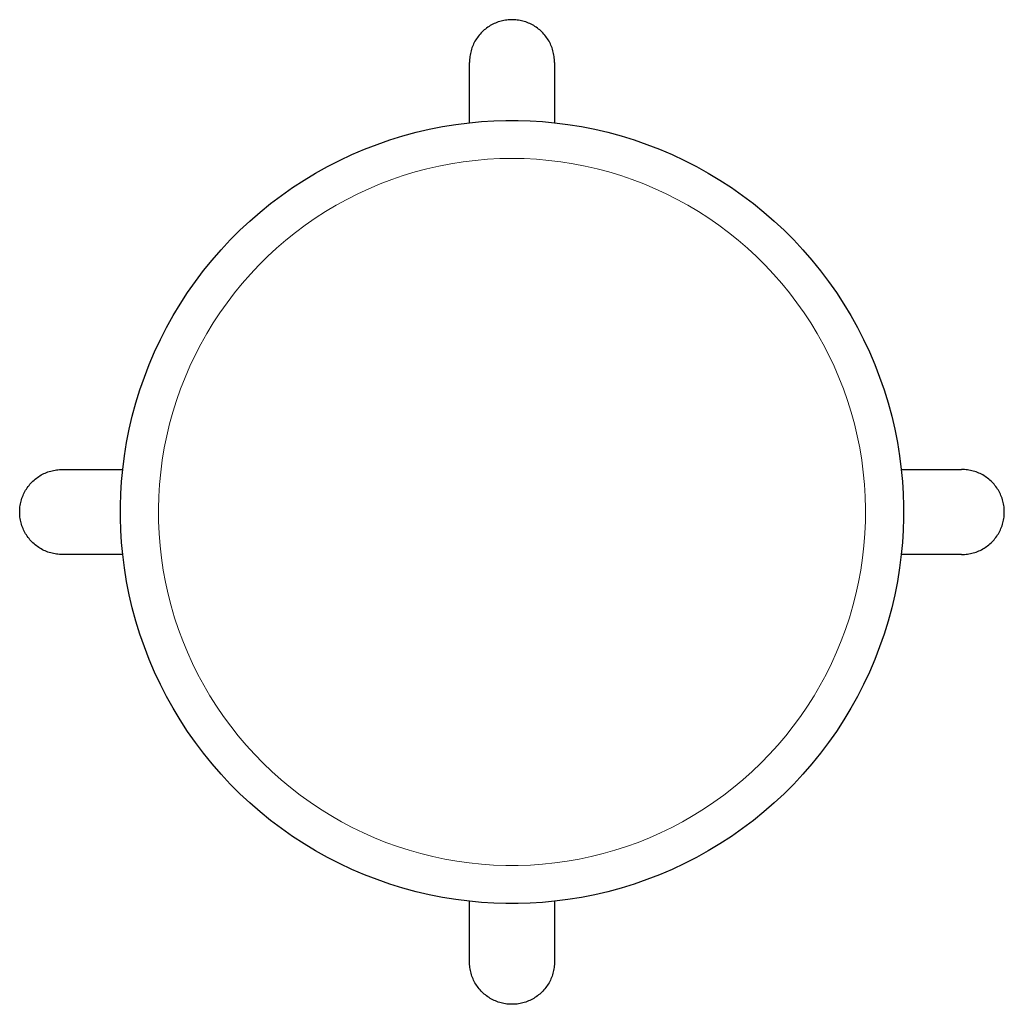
# Model space of a CAD drawing. Extents: x 27661 to 28209, y 9970 to 11440.
# Tile 2 of 2: x 27769 to 28209, y 11000 to 11440. Entities that reach past the tile are written whole.
import ezdxf

# ---------------------------------------------------------------- set-up
doc = ezdxf.new("R2010")
doc.units = 0
doc.header["$LTSCALE"] = 0.5
doc.layers.add('2D$Visibile$Curve', color=7, linetype='CONTINUOUS', lineweight=25, true_color=0x000000)
doc.layers.add('2D$Visibile$Tangenti', color=252, linetype='CONTINUOUS', lineweight=20, true_color=0x696969)

msp = doc.modelspace()

# ---------------------------------------------------------------- linework, layer by layer
at = {"layer": '2D$Visibile$Curve', "color": 0}
for p, q in [((27987.25, 11439.91), (27986.6, 11439.84)), ((27987.91, 11439.96), (27987.25, 11439.91)), ((27988.57, 11439.98), (27987.91, 11439.96)), ((27989.22, 11439.98), (27988.57, 11439.98)), ((27989.88, 11439.96), (27989.22, 11439.98)), ((27990.54, 11439.91), (27989.88, 11439.96)), ((27991.19, 11439.84), (27990.54, 11439.91)), ((27977.03, 11435.82), (27976.52, 11435.4)), ((27977.55, 11436.22), (27977.03, 11435.82)), ((27978.08, 11436.61), (27977.55, 11436.22)), ((27978.63, 11436.97), (27978.08, 11436.61)), ((27979.19, 11437.32), (27978.63, 11436.97)), ((27979.76, 11437.64), (27979.19, 11437.32)), ((27980.34, 11437.95), (27979.76, 11437.64)), ((27980.93, 11438.23), (27980.34, 11437.95)), ((27981.53, 11438.5), (27980.93, 11438.23)), ((27982.14, 11438.74), (27981.53, 11438.5)), ((27982.76, 11438.97), (27982.14, 11438.74)), ((27983.39, 11439.17), (27982.76, 11438.97)), ((27984.02, 11439.35), (27983.39, 11439.17)), ((27984.66, 11439.51), (27984.02, 11439.35)), ((27985.3, 11439.64), (27984.66, 11439.51)), ((27985.95, 11439.75), (27985.3, 11439.64)), ((27986.6, 11439.84), (27985.95, 11439.75)), ((27991.84, 11439.75), (27991.19, 11439.84)), ((27992.49, 11439.64), (27991.84, 11439.75)), ((27993.13, 11439.51), (27992.49, 11439.64)), ((27993.77, 11439.35), (27993.13, 11439.51)), ((27994.4, 11439.17), (27993.77, 11439.35)), ((27995.03, 11438.97), (27994.4, 11439.17)), ((27995.65, 11438.74), (27995.03, 11438.97)), ((27996.26, 11438.5), (27995.65, 11438.74)), ((27996.86, 11438.23), (27996.26, 11438.5)), ((27997.45, 11437.95), (27996.86, 11438.23)), ((27998.03, 11437.64), (27997.45, 11437.95)), ((27998.6, 11437.32), (27998.03, 11437.64)), ((27999.16, 11436.97), (27998.6, 11437.32)), ((27999.71, 11436.61), (27999.16, 11436.97)), ((28000.24, 11436.22), (27999.71, 11436.61)), ((28000.77, 11435.82), (28000.24, 11436.22)), ((28001.27, 11435.4), (28000.77, 11435.82)), ((27973.05, 11431.47), (27972.7, 11430.91)), ((27973.42, 11432.01), (27973.05, 11431.47)), ((27973.81, 11432.54), (27973.42, 11432.01)), ((27974.22, 11433.05), (27973.81, 11432.54)), ((27974.65, 11433.56), (27974.22, 11433.05)), ((27975.09, 11434.04), (27974.65, 11433.56)), ((27975.55, 11434.51), (27975.09, 11434.04)), ((27976.03, 11434.96), (27975.55, 11434.51)), ((27976.52, 11435.4), (27976.03, 11434.96)), ((28001.76, 11434.96), (28001.27, 11435.4)), ((28002.24, 11434.51), (28001.76, 11434.96)), ((28002.7, 11434.04), (28002.24, 11434.51)), ((28003.14, 11433.56), (28002.7, 11434.04)), ((28003.57, 11433.05), (28003.14, 11433.56)), ((28003.98, 11432.54), (28003.57, 11433.05)), ((28004.37, 11432.01), (28003.98, 11432.54)), ((28004.74, 11431.47), (28004.37, 11432.01)), ((28005.09, 11430.91), (28004.74, 11431.47)), ((27970.79, 11426.74), (27970.6, 11426.11)), ((27971, 11427.36), (27970.79, 11426.74)), ((27971.23, 11427.98), (27971, 11427.36)), ((27971.48, 11428.58), (27971.23, 11427.98)), ((27971.76, 11429.18), (27971.48, 11428.58)), ((27972.05, 11429.77), (27971.76, 11429.18)), ((27972.36, 11430.35), (27972.05, 11429.77)), ((27972.7, 11430.91), (27972.36, 11430.35)), ((28005.43, 11430.35), (28005.09, 11430.91)), ((28005.74, 11429.77), (28005.43, 11430.35)), ((28006.04, 11429.18), (28005.74, 11429.77)), ((28006.31, 11428.58), (28006.04, 11429.18)), ((28006.56, 11427.98), (28006.31, 11428.58)), ((28006.79, 11427.36), (28006.56, 11427.98)), ((28007, 11426.74), (28006.79, 11427.36)), ((28007.19, 11426.11), (28007, 11426.74)), ((27969.99, 11422.88), (27969.94, 11422.23)), ((27970.07, 11423.54), (27969.99, 11422.88)), ((27970.17, 11424.19), (27970.07, 11423.54)), ((27970.29, 11424.83), (27970.17, 11424.19)), ((27970.43, 11425.47), (27970.29, 11424.83)), ((27970.6, 11426.11), (27970.43, 11425.47)), ((28007.36, 11425.47), (28007.19, 11426.11)), ((28007.5, 11424.83), (28007.36, 11425.47)), ((28007.62, 11424.19), (28007.5, 11424.83)), ((28007.72, 11423.54), (28007.62, 11424.19)), ((28007.8, 11422.88), (28007.72, 11423.54)), ((28007.85, 11422.23), (28007.8, 11422.88)), ((27969.94, 11422.23), (27969.9, 11421.57)), ((27969.9, 11421.57), (27969.9, 11420.91)), ((27969.9, 11393.95), (27969.9, 11420.91)), ((28007.89, 11421.57), (28007.85, 11422.23)), ((28007.9, 11420.91), (28007.89, 11421.57)), ((28007.9, 11420.91), (28007.9, 11393.95)), ((27951.92, 11391.03), (27957.88, 11392.21)), ((27957.88, 11392.21), (27963.87, 11393.19)), ((27963.87, 11393.19), (27969.9, 11393.95)), ((27969.9, 11393.95), (27975.31, 11394.46)), ((27975.31, 11394.46), (27980.74, 11394.79)), ((27980.74, 11394.79), (27986.18, 11394.96)), ((27986.18, 11394.96), (27991.62, 11394.96)), ((27991.62, 11394.96), (27997.05, 11394.79)), ((27997.05, 11394.79), (28002.48, 11394.46)), ((28002.48, 11394.46), (28007.9, 11393.95)), ((28007.9, 11393.95), (28013.92, 11393.19)), ((28013.92, 11393.19), (28019.91, 11392.21)), ((28019.91, 11392.21), (28025.87, 11391.03)), ((27934.35, 11386.27), (27940.15, 11388.06)), ((27940.15, 11388.06), (27946.01, 11389.65)), ((27946.01, 11389.65), (27951.92, 11391.03)), ((28025.87, 11391.03), (28031.78, 11389.65)), ((28031.78, 11389.65), (28037.64, 11388.06)), ((28037.64, 11388.06), (28043.44, 11386.27)), ((27922.95, 11382.08), (27928.61, 11384.27)), ((27928.61, 11384.27), (27934.35, 11386.27)), ((28043.44, 11386.27), (28049.18, 11384.27)), ((28049.18, 11384.27), (28054.84, 11382.08)), ((27911.87, 11377.12), (27917.37, 11379.7)), ((27917.37, 11379.7), (27922.95, 11382.08)), ((28054.84, 11382.08), (28060.42, 11379.7)), ((28060.42, 11379.7), (28065.92, 11377.12)), ((27901.16, 11371.4), (27906.46, 11374.35)), ((27906.46, 11374.35), (27911.87, 11377.12)), ((28065.92, 11377.12), (28071.33, 11374.35)), ((28071.33, 11374.35), (28076.63, 11371.4)), ((27895.96, 11368.27), (27901.16, 11371.4)), ((28076.63, 11371.4), (28081.83, 11368.27)), ((27890.87, 11364.95), (27895.96, 11368.27)), ((28081.83, 11368.27), (28086.92, 11364.95)), ((27881.05, 11357.81), (27885.9, 11361.47)), ((27885.9, 11361.47), (27890.87, 11364.95)), ((28086.92, 11364.95), (28091.89, 11361.46)), ((28091.89, 11361.46), (28096.74, 11357.81)), ((27876.34, 11353.98), (27881.05, 11357.81)), ((28096.74, 11357.81), (28101.45, 11353.98)), ((27871.76, 11350), (27876.34, 11353.98)), ((28101.45, 11353.98), (28106.03, 11350)), ((27867.32, 11345.86), (27871.76, 11350)), ((28106.03, 11350), (28110.47, 11345.86)), ((27863.02, 11341.56), (27867.32, 11345.86)), ((28110.47, 11345.86), (28114.77, 11341.56)), ((27858.88, 11337.12), (27863.02, 11341.56)), ((28114.77, 11341.56), (28118.91, 11337.12)), ((27854.9, 11332.54), (27858.88, 11337.12)), ((28118.91, 11337.12), (28122.89, 11332.54)), ((27851.07, 11327.83), (27854.9, 11332.54)), ((28122.89, 11332.54), (28126.72, 11327.82)), ((27847.41, 11322.98), (27851.07, 11327.83)), ((28126.72, 11327.82), (28130.38, 11322.98)), ((27843.93, 11318.01), (27847.41, 11322.98)), ((28130.38, 11322.98), (28133.86, 11318.01)), ((27840.61, 11312.92), (27843.93, 11318.01)), ((28133.86, 11318.01), (28137.18, 11312.92)), ((27837.48, 11307.72), (27840.61, 11312.92)), ((28137.18, 11312.92), (28140.31, 11307.72)), ((27834.52, 11302.42), (27837.48, 11307.72)), ((28140.31, 11307.72), (28143.26, 11302.41)), ((27831.76, 11297.01), (27834.52, 11302.42)), ((28143.26, 11302.41), (28146.03, 11297.01)), ((27829.18, 11291.51), (27831.76, 11297.01)), ((28146.03, 11297.01), (28148.61, 11291.51)), ((27826.79, 11285.93), (27829.18, 11291.51)), ((28148.61, 11291.51), (28150.99, 11285.93)), ((27824.6, 11280.27), (27826.79, 11285.93)), ((28150.99, 11285.93), (28153.18, 11280.27)), ((27822.61, 11274.53), (27824.6, 11280.27)), ((28153.18, 11280.27), (28155.18, 11274.53)), ((27820.82, 11268.73), (27822.61, 11274.53)), ((28155.18, 11274.53), (28156.97, 11268.73)), ((27819.23, 11262.87), (27820.82, 11268.73)), ((28156.97, 11268.73), (28158.56, 11262.87)), ((27817.84, 11256.96), (27819.23, 11262.87)), ((28158.56, 11262.87), (28159.94, 11256.96)), ((27816.66, 11251), (27817.84, 11256.96)), ((28159.94, 11256.96), (28161.12, 11251)), ((27815.69, 11245.01), (27816.66, 11251)), ((28161.12, 11251), (28162.1, 11245.01)), ((27814.93, 11238.98), (27815.69, 11245.01)), ((28162.1, 11245.01), (28162.86, 11238.98)), ((27780.29, 11237.4), (27780.9, 11237.65)), ((27780.9, 11237.65), (27781.52, 11237.88)), ((27781.52, 11237.88), (27782.14, 11238.09)), ((27782.14, 11238.09), (27782.77, 11238.28)), ((27782.77, 11238.28), (27783.41, 11238.45)), ((27783.41, 11238.45), (27784.05, 11238.59)), ((27784.05, 11238.59), (27784.69, 11238.71)), ((27784.69, 11238.71), (27785.34, 11238.81)), ((27785.34, 11238.81), (27786, 11238.89)), ((27786, 11238.89), (27786.65, 11238.94)), ((27786.65, 11238.94), (27787.31, 11238.98)), ((27787.31, 11238.98), (27787.97, 11238.98)), ((27787.97, 11238.98), (27814.93, 11238.98)), ((27814.42, 11233.57), (27814.93, 11238.98)), ((28162.86, 11238.98), (28189.83, 11238.98)), ((28162.86, 11238.98), (28163.37, 11233.57)), ((28190.48, 11238.98), (28189.83, 11238.98)), ((28191.14, 11238.94), (28190.48, 11238.98)), ((28191.79, 11238.89), (28191.14, 11238.94)), ((28192.45, 11238.81), (28191.79, 11238.89)), ((28193.1, 11238.71), (28192.45, 11238.81)), ((28193.74, 11238.59), (28193.1, 11238.71)), ((28194.38, 11238.45), (28193.74, 11238.59)), ((28195.02, 11238.28), (28194.38, 11238.45)), ((28195.65, 11238.09), (28195.02, 11238.28)), ((28196.27, 11237.88), (28195.65, 11238.09)), ((28196.89, 11237.65), (28196.27, 11237.88)), ((28197.5, 11237.4), (28196.89, 11237.65)), ((27773.92, 11232.85), (27774.37, 11233.33)), ((27774.37, 11233.33), (27774.84, 11233.79)), ((27774.84, 11233.79), (27775.32, 11234.23)), ((27775.32, 11234.23), (27775.82, 11234.66)), ((27775.82, 11234.66), (27776.34, 11235.07)), ((27776.34, 11235.07), (27776.87, 11235.46)), ((27776.87, 11235.46), (27777.41, 11235.83)), ((27777.41, 11235.83), (27777.96, 11236.18)), ((27777.96, 11236.18), (27778.53, 11236.52)), ((27778.53, 11236.52), (27779.11, 11236.83)), ((27779.11, 11236.83), (27779.7, 11237.12)), ((27779.7, 11237.12), (27780.29, 11237.4)), ((27814.08, 11228.14), (27814.42, 11233.57)), ((28163.37, 11233.57), (28163.7, 11228.14)), ((28198.09, 11237.12), (28197.5, 11237.4)), ((28198.68, 11236.83), (28198.09, 11237.12)), ((28199.26, 11236.52), (28198.68, 11236.83)), ((28199.83, 11236.18), (28199.26, 11236.52)), ((28200.38, 11235.83), (28199.83, 11236.18)), ((28200.92, 11235.46), (28200.38, 11235.83)), ((28201.45, 11235.07), (28200.92, 11235.46)), ((28201.97, 11234.66), (28201.45, 11235.07)), ((28202.47, 11234.23), (28201.97, 11234.66)), ((28202.95, 11233.79), (28202.47, 11234.23)), ((28203.42, 11233.33), (28202.95, 11233.79)), ((28203.88, 11232.85), (28203.42, 11233.33)), ((27770.93, 11228.54), (27771.24, 11229.12)), ((27771.24, 11229.12), (27771.56, 11229.69)), ((27771.56, 11229.69), (27771.91, 11230.25)), ((27771.91, 11230.25), (27772.27, 11230.8)), ((27772.27, 11230.8), (27772.66, 11231.33)), ((27772.66, 11231.33), (27773.06, 11231.85)), ((27773.06, 11231.85), (27773.48, 11232.36)), ((27773.48, 11232.36), (27773.92, 11232.85)), ((28204.31, 11232.36), (28203.88, 11232.85)), ((28204.73, 11231.85), (28204.31, 11232.36)), ((28205.13, 11231.33), (28204.73, 11231.85)), ((28205.52, 11230.8), (28205.13, 11231.33)), ((28205.88, 11230.25), (28205.52, 11230.8)), ((28206.23, 11229.69), (28205.88, 11230.25)), ((28206.55, 11229.12), (28206.23, 11229.69)), ((28206.86, 11228.54), (28206.55, 11229.12)), ((27769.37, 11224.22), (27769.53, 11224.86)), ((27769.53, 11224.86), (27769.71, 11225.49)), ((27769.71, 11225.49), (27769.91, 11226.12)), ((27769.91, 11226.12), (27770.14, 11226.74)), ((27770.14, 11226.74), (27770.38, 11227.35)), ((27770.38, 11227.35), (27770.65, 11227.95)), ((27770.65, 11227.95), (27770.93, 11228.54)), ((27813.92, 11222.7), (27814.08, 11228.14)), ((28163.7, 11228.14), (28163.87, 11222.7)), ((28207.15, 11227.95), (28206.86, 11228.54)), ((28207.41, 11227.35), (28207.15, 11227.95)), ((28207.66, 11226.74), (28207.41, 11227.35)), ((28207.88, 11226.12), (28207.66, 11226.74)), ((28208.08, 11225.49), (28207.88, 11226.12)), ((28208.26, 11224.86), (28208.08, 11225.49)), ((28208.42, 11224.22), (28208.26, 11224.86)), ((27768.9, 11220.31), (27768.92, 11220.97)), ((27768.9, 11219.66), (27768.9, 11220.31)), ((27768.92, 11220.97), (27768.97, 11221.63)), ((27768.97, 11221.63), (27769.03, 11222.28)), ((27769.03, 11222.28), (27769.13, 11222.93)), ((27769.13, 11222.93), (27769.24, 11223.58)), ((27769.24, 11223.58), (27769.37, 11224.22)), ((27813.92, 11217.26), (27813.92, 11222.7)), ((28163.87, 11222.7), (28163.87, 11217.26)), ((28208.55, 11223.58), (28208.42, 11224.22)), ((28208.67, 11222.93), (28208.55, 11223.58)), ((28208.76, 11222.28), (28208.67, 11222.93)), ((28208.82, 11221.63), (28208.76, 11222.28)), ((28208.87, 11220.97), (28208.82, 11221.63)), ((28208.89, 11220.31), (28208.87, 11220.97)), ((28208.89, 11219.66), (28208.89, 11220.31)), ((27768.92, 11219), (27768.9, 11219.66)), ((27768.97, 11218.34), (27768.92, 11219)), ((27769.03, 11217.69), (27768.97, 11218.34)), ((27769.13, 11217.04), (27769.03, 11217.69)), ((27769.24, 11216.39), (27769.13, 11217.04)), ((27769.37, 11215.75), (27769.24, 11216.39)), ((27769.53, 11215.11), (27769.37, 11215.75)), ((27814.08, 11211.83), (27813.92, 11217.26)), ((28163.87, 11217.26), (28163.7, 11211.83)), ((28208.26, 11215.11), (28208.42, 11215.75)), ((28208.42, 11215.75), (28208.55, 11216.39)), ((28208.55, 11216.39), (28208.67, 11217.04)), ((28208.67, 11217.04), (28208.76, 11217.69)), ((28208.76, 11217.69), (28208.82, 11218.34)), ((28208.82, 11218.34), (28208.87, 11219)), ((28208.87, 11219), (28208.89, 11219.66)), ((27769.71, 11214.48), (27769.53, 11215.11)), ((27769.91, 11213.85), (27769.71, 11214.48)), ((27770.14, 11213.23), (27769.91, 11213.85)), ((27770.38, 11212.62), (27770.14, 11213.23)), ((27770.65, 11212.02), (27770.38, 11212.62)), ((27770.93, 11211.43), (27770.65, 11212.02)), ((27771.24, 11210.85), (27770.93, 11211.43)), ((27814.42, 11206.4), (27814.08, 11211.83)), ((28163.7, 11211.83), (28163.37, 11206.4)), ((28206.55, 11210.85), (28206.86, 11211.43)), ((28206.86, 11211.43), (28207.15, 11212.02)), ((28207.15, 11212.02), (28207.41, 11212.62)), ((28207.41, 11212.62), (28207.66, 11213.23)), ((28207.66, 11213.23), (28207.88, 11213.85)), ((28207.88, 11213.85), (28208.08, 11214.48)), ((28208.08, 11214.48), (28208.26, 11215.11)), ((27771.56, 11210.27), (27771.24, 11210.85)), ((27771.91, 11209.72), (27771.56, 11210.27)), ((27772.27, 11209.17), (27771.91, 11209.72)), ((27772.66, 11208.63), (27772.27, 11209.17)), ((27773.06, 11208.11), (27772.66, 11208.63)), ((27773.48, 11207.61), (27773.06, 11208.11)), ((27773.92, 11207.12), (27773.48, 11207.61)), ((27774.37, 11206.64), (27773.92, 11207.12)), ((28203.42, 11206.64), (28203.88, 11207.12)), ((28203.88, 11207.12), (28204.31, 11207.61)), ((28204.31, 11207.61), (28204.73, 11208.11)), ((28204.73, 11208.11), (28205.13, 11208.63)), ((28205.13, 11208.63), (28205.52, 11209.17)), ((28205.52, 11209.17), (28205.88, 11209.72)), ((28205.88, 11209.72), (28206.23, 11210.27)), ((28206.23, 11210.27), (28206.55, 11210.85)), ((27774.84, 11206.18), (27774.37, 11206.64)), ((27775.32, 11205.74), (27774.84, 11206.18)), ((27775.82, 11205.31), (27775.32, 11205.74)), ((27776.34, 11204.9), (27775.82, 11205.31)), ((27776.87, 11204.51), (27776.34, 11204.9)), ((27777.41, 11204.14), (27776.87, 11204.51)), ((27777.96, 11203.79), (27777.41, 11204.14)), ((27778.53, 11203.45), (27777.96, 11203.79)), ((27779.11, 11203.14), (27778.53, 11203.45)), ((27779.7, 11202.84), (27779.11, 11203.14)), ((27780.29, 11202.57), (27779.7, 11202.84)), ((27780.9, 11202.32), (27780.29, 11202.57)), ((27781.52, 11202.09), (27780.9, 11202.32)), ((27814.93, 11200.98), (27814.42, 11206.4)), ((28163.37, 11206.4), (28162.86, 11200.98)), ((28196.27, 11202.09), (28196.89, 11202.32)), ((28196.89, 11202.32), (28197.5, 11202.57)), ((28197.5, 11202.57), (28198.09, 11202.84)), ((28198.09, 11202.84), (28198.68, 11203.14)), ((28198.68, 11203.14), (28199.26, 11203.45)), ((28199.26, 11203.45), (28199.83, 11203.79)), ((28199.83, 11203.79), (28200.38, 11204.14)), ((28200.38, 11204.14), (28200.92, 11204.51)), ((28200.92, 11204.51), (28201.45, 11204.9)), ((28201.45, 11204.9), (28201.97, 11205.31)), ((28201.97, 11205.31), (28202.47, 11205.74)), ((28202.47, 11205.74), (28202.95, 11206.18)), ((28202.95, 11206.18), (28203.42, 11206.64)), ((27782.14, 11201.88), (27781.52, 11202.09)), ((27782.77, 11201.69), (27782.14, 11201.88)), ((27783.41, 11201.52), (27782.77, 11201.69)), ((27784.05, 11201.38), (27783.41, 11201.52)), ((27784.69, 11201.26), (27784.05, 11201.38)), ((27785.34, 11201.16), (27784.69, 11201.26)), ((27786, 11201.08), (27785.34, 11201.16)), ((27786.65, 11201.02), (27786, 11201.08)), ((27787.31, 11200.99), (27786.65, 11201.02)), ((27787.97, 11200.98), (27787.31, 11200.99)), ((27814.93, 11200.98), (27787.97, 11200.98)), ((27815.69, 11194.96), (27814.93, 11200.98)), ((28162.86, 11200.98), (28162.1, 11194.96)), ((28189.83, 11200.98), (28162.86, 11200.98)), ((28189.83, 11200.98), (28190.48, 11200.99)), ((28190.48, 11200.99), (28191.14, 11201.02)), ((28191.14, 11201.02), (28191.79, 11201.08)), ((28191.79, 11201.08), (28192.45, 11201.16)), ((28192.45, 11201.16), (28193.1, 11201.26)), ((28193.1, 11201.26), (28193.74, 11201.38)), ((28193.74, 11201.38), (28194.38, 11201.52)), ((28194.38, 11201.52), (28195.02, 11201.69)), ((28195.02, 11201.69), (28195.65, 11201.88)), ((28195.65, 11201.88), (28196.27, 11202.09)), ((27816.66, 11188.97), (27815.69, 11194.96)), ((28162.1, 11194.96), (28161.12, 11188.97)), ((27817.84, 11183.01), (27816.66, 11188.97)), ((28161.12, 11188.97), (28159.94, 11183.01)), ((27819.23, 11177.1), (27817.84, 11183.01)), ((28159.94, 11183.01), (28158.56, 11177.1)), ((27820.82, 11171.24), (27819.23, 11177.1)), ((28158.56, 11177.1), (28156.97, 11171.24)), ((27822.61, 11165.44), (27820.82, 11171.24)), ((28156.97, 11171.24), (28155.18, 11165.44)), ((27824.6, 11159.7), (27822.61, 11165.44)), ((28155.18, 11165.44), (28153.18, 11159.7)), ((27826.79, 11154.04), (27824.6, 11159.7)), ((28153.18, 11159.7), (28150.99, 11154.04)), ((27829.18, 11148.46), (27826.79, 11154.04)), ((28150.99, 11154.04), (28148.61, 11148.46)), ((27831.76, 11142.96), (27829.18, 11148.46)), ((28148.61, 11148.46), (28146.03, 11142.96)), ((27834.52, 11137.55), (27831.76, 11142.96)), ((28146.03, 11142.96), (28143.26, 11137.55)), ((27837.48, 11132.25), (27834.52, 11137.55)), ((28143.26, 11137.55), (28140.31, 11132.25)), ((27840.61, 11127.05), (27837.48, 11132.25)), ((28140.31, 11132.25), (28137.18, 11127.05)), ((27843.93, 11121.96), (27840.61, 11127.05)), ((28137.18, 11127.05), (28133.86, 11121.96)), ((27847.41, 11116.99), (27843.93, 11121.96)), ((28133.86, 11121.96), (28130.38, 11116.99)), ((27851.07, 11112.14), (27847.41, 11116.99)), ((28130.38, 11116.99), (28126.72, 11112.14)), ((27854.9, 11107.43), (27851.07, 11112.14)), ((28126.72, 11112.14), (28122.89, 11107.43)), ((27858.88, 11102.85), (27854.9, 11107.43)), ((28122.89, 11107.43), (28118.91, 11102.85)), ((27863.02, 11098.41), (27858.88, 11102.85)), ((28118.91, 11102.85), (28114.77, 11098.41)), ((27867.32, 11094.11), (27863.02, 11098.41)), ((28114.77, 11098.41), (28110.47, 11094.11)), ((27871.76, 11089.97), (27867.32, 11094.11)), ((28110.47, 11094.11), (28106.03, 11089.97)), ((27876.34, 11085.98), (27871.76, 11089.97)), ((28106.03, 11089.97), (28101.45, 11085.99)), ((27881.05, 11082.16), (27876.34, 11085.98)), ((28101.45, 11085.99), (28096.74, 11082.16)), ((27885.9, 11078.5), (27881.05, 11082.16)), ((28096.74, 11082.16), (28091.89, 11078.5)), ((27890.87, 11075.01), (27885.9, 11078.5)), ((27895.96, 11071.7), (27890.87, 11075.01)), ((28086.92, 11075.02), (28081.83, 11071.7)), ((28091.89, 11078.5), (28086.92, 11075.02)), ((27901.16, 11068.57), (27895.96, 11071.7)), ((28081.83, 11071.7), (28076.63, 11068.57)), ((27906.46, 11065.61), (27901.16, 11068.57)), ((28076.63, 11068.57), (28071.33, 11065.61)), ((27911.87, 11062.85), (27906.46, 11065.61)), ((27917.37, 11060.27), (27911.87, 11062.85)), ((28065.92, 11062.85), (28060.42, 11060.27)), ((28071.33, 11065.61), (28065.92, 11062.85)), ((27922.95, 11057.88), (27917.37, 11060.27)), ((27928.61, 11055.69), (27922.95, 11057.88)), ((28054.84, 11057.89), (28049.18, 11055.69)), ((28060.42, 11060.27), (28054.84, 11057.89)), ((27934.35, 11053.7), (27928.61, 11055.69)), ((27940.15, 11051.91), (27934.35, 11053.7)), ((28043.44, 11053.7), (28037.64, 11051.91)), ((28049.18, 11055.69), (28043.44, 11053.7)), ((27946.01, 11050.32), (27940.15, 11051.91)), ((27951.92, 11048.93), (27946.01, 11050.32)), ((27957.88, 11047.75), (27951.92, 11048.93)), ((28025.87, 11048.93), (28019.91, 11047.76)), ((28031.78, 11050.32), (28025.87, 11048.93)), ((28037.64, 11051.91), (28031.78, 11050.32)), ((27963.87, 11046.78), (27957.88, 11047.75)), ((27969.9, 11046.02), (27963.87, 11046.78)), ((27969.9, 11019.05), (27969.9, 11046.02)), ((27975.31, 11045.51), (27969.9, 11046.02)), ((27980.74, 11045.17), (27975.31, 11045.51)), ((27986.18, 11045.01), (27980.74, 11045.17)), ((27991.62, 11045.01), (27986.18, 11045.01)), ((27997.05, 11045.17), (27991.62, 11045.01)), ((28002.48, 11045.51), (27997.05, 11045.17)), ((28007.9, 11046.02), (28002.48, 11045.51)), ((28013.92, 11046.78), (28007.9, 11046.02)), ((28007.9, 11046.02), (28007.9, 11019.05)), ((28019.91, 11047.76), (28013.92, 11046.78)), ((27969.9, 11018.4), (27969.9, 11019.05)), ((27969.94, 11017.74), (27969.9, 11018.4)), ((27969.99, 11017.09), (27969.94, 11017.74)), ((28007.85, 11017.74), (28007.8, 11017.09)), ((28007.89, 11018.4), (28007.85, 11017.74)), ((28007.9, 11019.05), (28007.89, 11018.4)), ((27970.07, 11016.43), (27969.99, 11017.09)), ((27970.17, 11015.78), (27970.07, 11016.43)), ((27970.29, 11015.14), (27970.17, 11015.78)), ((27970.43, 11014.49), (27970.29, 11015.14)), ((27970.6, 11013.86), (27970.43, 11014.49)), ((27970.79, 11013.23), (27970.6, 11013.86)), ((27971, 11012.61), (27970.79, 11013.23)), ((28007, 11013.23), (28006.79, 11012.61)), ((28007.19, 11013.86), (28007, 11013.23)), ((28007.36, 11014.49), (28007.19, 11013.86)), ((28007.5, 11015.14), (28007.36, 11014.49)), ((28007.62, 11015.78), (28007.5, 11015.14)), ((28007.72, 11016.43), (28007.62, 11015.78)), ((28007.8, 11017.09), (28007.72, 11016.43)), ((27971.23, 11011.99), (27971, 11012.61)), ((27971.48, 11011.38), (27971.23, 11011.99)), ((27971.76, 11010.79), (27971.48, 11011.38)), ((27972.05, 11010.2), (27971.76, 11010.79)), ((27972.36, 11009.62), (27972.05, 11010.2)), ((27972.7, 11009.05), (27972.36, 11009.62)), ((27973.05, 11008.5), (27972.7, 11009.05)), ((28005.09, 11009.05), (28004.74, 11008.5)), ((28005.43, 11009.62), (28005.09, 11009.05)), ((28005.74, 11010.2), (28005.43, 11009.62)), ((28006.04, 11010.79), (28005.74, 11010.2)), ((28006.31, 11011.38), (28006.04, 11010.79)), ((28006.56, 11011.99), (28006.31, 11011.38)), ((28006.79, 11012.61), (28006.56, 11011.99)), ((27973.42, 11007.96), (27973.05, 11008.5)), ((27973.81, 11007.43), (27973.42, 11007.96)), ((27974.22, 11006.91), (27973.81, 11007.43)), ((27974.65, 11006.41), (27974.22, 11006.91)), ((27975.09, 11005.93), (27974.65, 11006.41)), ((27975.55, 11005.46), (27975.09, 11005.93)), ((27976.03, 11005), (27975.55, 11005.46)), ((27976.52, 11004.57), (27976.03, 11005)), ((27977.03, 11004.15), (27976.52, 11004.57)), ((28001.27, 11004.57), (28000.77, 11004.15)), ((28001.76, 11005), (28001.27, 11004.57)), ((28002.24, 11005.46), (28001.76, 11005)), ((28002.7, 11005.93), (28002.24, 11005.46)), ((28003.14, 11006.41), (28002.7, 11005.93)), ((28003.57, 11006.91), (28003.14, 11006.41)), ((28003.98, 11007.43), (28003.57, 11006.91)), ((28004.37, 11007.96), (28003.98, 11007.43)), ((28004.74, 11008.5), (28004.37, 11007.96)), ((27977.55, 11003.75), (27977.03, 11004.15)), ((27978.08, 11003.36), (27977.55, 11003.75)), ((27978.63, 11003), (27978.08, 11003.36)), ((27979.19, 11002.65), (27978.63, 11003)), ((27979.76, 11002.33), (27979.19, 11002.65)), ((27980.34, 11002.02), (27979.76, 11002.33)), ((27980.93, 11001.73), (27980.34, 11002.02)), ((27981.53, 11001.47), (27980.93, 11001.73)), ((27982.14, 11001.22), (27981.53, 11001.47)), ((27982.76, 11001), (27982.14, 11001.22)), ((27983.39, 11000.8), (27982.76, 11001)), ((27984.02, 11000.62), (27983.39, 11000.8)), ((27984.66, 11000.46), (27984.02, 11000.62)), ((27985.3, 11000.33), (27984.66, 11000.46)), ((27985.95, 11000.21), (27985.3, 11000.33)), ((27986.6, 11000.12), (27985.95, 11000.21)), ((27987.25, 11000.06), (27986.6, 11000.12)), ((27987.91, 11000.01), (27987.25, 11000.06)), ((27988.57, 10999.99), (27987.91, 11000.01)), ((27989.22, 10999.99), (27988.57, 10999.99)), ((27989.88, 11000.01), (27989.22, 10999.99)), ((27990.54, 11000.06), (27989.88, 11000.01)), ((27991.19, 11000.12), (27990.54, 11000.06)), ((27991.84, 11000.21), (27991.19, 11000.12)), ((27992.49, 11000.33), (27991.84, 11000.21)), ((27993.13, 11000.46), (27992.49, 11000.33)), ((27993.77, 11000.62), (27993.13, 11000.46)), ((27994.4, 11000.8), (27993.77, 11000.62)), ((27995.03, 11001), (27994.4, 11000.8)), ((27995.65, 11001.22), (27995.03, 11001)), ((27996.26, 11001.47), (27995.65, 11001.22)), ((27996.86, 11001.73), (27996.26, 11001.47)), ((27997.45, 11002.02), (27996.86, 11001.73)), ((27998.03, 11002.33), (27997.45, 11002.02)), ((27998.6, 11002.65), (27998.03, 11002.33)), ((27999.16, 11003), (27998.6, 11002.65)), ((27999.71, 11003.36), (27999.16, 11003)), ((28000.24, 11003.75), (27999.71, 11003.36)), ((28000.77, 11004.15), (28000.24, 11003.75))]:
    msp.add_line(p, q, dxfattribs=at)
at = {"layer": '2D$Visibile$Tangenti', "color": 0}
for p, q in [((27950.88, 11373.34), (27956.22, 11374.57)), ((27956.22, 11374.57), (27961.61, 11375.61)), ((27961.61, 11375.61), (27967.03, 11376.46)), ((27967.03, 11376.46), (27972.47, 11377.13)), ((27972.47, 11377.13), (27977.93, 11377.6)), ((27977.93, 11377.6), (27983.41, 11377.89)), ((27983.41, 11377.89), (27988.89, 11377.98)), ((27988.89, 11377.98), (27994.38, 11377.89)), ((27994.38, 11377.89), (27999.85, 11377.6)), ((27999.85, 11377.6), (28005.32, 11377.13)), ((28005.32, 11377.13), (28010.76, 11376.46)), ((28010.76, 11376.46), (28016.18, 11375.61)), ((28016.18, 11375.61), (28021.57, 11374.57)), ((28021.57, 11374.57), (28026.91, 11373.34)), ((27935.14, 11368.56), (27940.33, 11370.34)), ((27940.33, 11370.34), (27945.58, 11371.93)), ((27945.58, 11371.93), (27950.88, 11373.34)), ((28026.91, 11373.34), (28032.21, 11371.93)), ((28032.21, 11371.93), (28037.46, 11370.34)), ((28037.46, 11370.34), (28042.65, 11368.56)), ((27924.96, 11364.47), (27930.02, 11366.6)), ((27930.02, 11366.6), (27935.14, 11368.56)), ((28042.65, 11368.56), (28047.77, 11366.6)), ((28047.77, 11366.6), (28052.82, 11364.47)), ((27915.09, 11359.69), (27919.99, 11362.17)), ((27919.99, 11362.17), (27924.96, 11364.47)), ((28052.82, 11364.47), (28057.8, 11362.17)), ((28057.8, 11362.17), (28062.69, 11359.69)), ((27905.58, 11354.23), (27910.29, 11357.04)), ((27910.29, 11357.04), (27915.09, 11359.69)), ((28062.69, 11359.69), (28067.5, 11357.04)), ((28067.5, 11357.04), (28072.21, 11354.23)), ((27900.97, 11351.26), (27905.58, 11354.23)), ((28072.21, 11354.23), (28076.82, 11351.26)), ((27892.08, 11344.85), (27896.47, 11348.13)), ((27896.47, 11348.13), (27900.97, 11351.26)), ((28076.82, 11351.26), (28081.32, 11348.13)), ((28081.32, 11348.13), (28085.71, 11344.85)), ((27887.8, 11341.41), (27892.08, 11344.85)), ((28085.71, 11344.85), (28089.99, 11341.41)), ((27883.65, 11337.83), (27887.8, 11341.41)), ((28089.99, 11341.41), (28094.14, 11337.83)), ((27879.62, 11334.1), (27883.65, 11337.83)), ((28094.14, 11337.83), (28098.17, 11334.1)), ((27871.97, 11326.25), (27875.73, 11330.24)), ((27875.73, 11330.24), (27879.62, 11334.1)), ((28098.17, 11334.1), (28102.06, 11330.24)), ((28102.06, 11330.24), (28105.82, 11326.25)), ((27868.35, 11322.13), (27871.97, 11326.25)), ((28105.82, 11326.25), (28109.44, 11322.13)), ((27864.88, 11317.88), (27868.35, 11322.13)), ((28109.44, 11322.13), (28112.91, 11317.88)), ((27861.55, 11313.52), (27864.88, 11317.88)), ((28112.91, 11317.88), (28116.23, 11313.52)), ((27858.39, 11309.04), (27861.55, 11313.52)), ((28116.23, 11313.52), (28119.4, 11309.04)), ((27855.37, 11304.46), (27858.39, 11309.04)), ((28119.4, 11309.04), (28122.42, 11304.46)), ((27852.52, 11299.77), (27855.37, 11304.46)), ((28122.42, 11304.46), (28125.27, 11299.77)), ((27849.83, 11294.99), (27852.52, 11299.77)), ((28125.27, 11299.77), (28127.95, 11294.99)), ((27847.31, 11290.12), (27849.83, 11294.99)), ((28127.95, 11294.99), (28130.47, 11290.12)), ((27844.97, 11285.17), (27847.31, 11290.12)), ((28130.47, 11290.12), (28132.82, 11285.17)), ((27842.79, 11280.13), (27844.97, 11285.17)), ((28132.82, 11285.17), (28135, 11280.13)), ((27840.79, 11275.02), (27842.79, 11280.13)), ((28135, 11280.13), (28137, 11275.02)), ((27838.97, 11269.85), (27840.79, 11275.02)), ((28137, 11275.02), (28138.82, 11269.85)), ((27837.33, 11264.62), (27838.97, 11269.85)), ((28138.82, 11269.85), (28140.46, 11264.62)), ((27835.87, 11259.33), (27837.33, 11264.62)), ((28140.46, 11264.62), (28141.92, 11259.33)), ((27834.6, 11254), (27835.87, 11259.33)), ((28141.92, 11259.33), (28143.19, 11254)), ((27833.51, 11248.62), (27834.6, 11254)), ((28143.19, 11254), (28144.28, 11248.62)), ((27832.61, 11243.21), (27833.51, 11248.62)), ((28144.28, 11248.62), (28145.18, 11243.21)), ((27831.9, 11237.77), (27832.61, 11243.21)), ((28145.18, 11243.21), (28145.89, 11237.77)), ((27831.38, 11232.31), (27831.9, 11237.77)), ((28145.89, 11237.77), (28146.41, 11232.31)), ((27831.04, 11226.84), (27831.38, 11232.31)), ((28146.41, 11232.31), (28146.75, 11226.84)), ((27830.9, 11221.36), (27831.04, 11226.84)), ((28146.75, 11226.84), (28146.89, 11221.36)), ((27830.95, 11215.87), (27830.9, 11221.36)), ((28146.89, 11221.36), (28146.84, 11215.87)), ((27831.19, 11210.39), (27830.95, 11215.87)), ((28146.84, 11215.87), (28146.6, 11210.39)), ((27831.61, 11204.92), (27831.19, 11210.39)), ((28146.6, 11210.39), (28146.17, 11204.92)), ((27832.23, 11199.47), (27831.61, 11204.92)), ((28146.17, 11204.92), (28145.56, 11199.47)), ((27833.04, 11194.05), (27832.23, 11199.47)), ((28145.56, 11199.47), (28144.75, 11194.05)), ((27834.03, 11188.66), (27833.04, 11194.05)), ((28144.75, 11194.05), (28143.76, 11188.66)), ((27835.21, 11183.3), (27834.03, 11188.66)), ((28143.76, 11188.66), (28142.58, 11183.3)), ((27836.58, 11177.99), (27835.21, 11183.3)), ((28142.58, 11183.3), (28141.21, 11177.99)), ((27838.13, 11172.73), (27836.58, 11177.99)), ((28141.21, 11177.99), (28139.66, 11172.73)), ((27839.86, 11167.52), (27838.13, 11172.73)), ((28139.66, 11172.73), (28137.93, 11167.52)), ((27841.77, 11162.38), (27839.86, 11167.52)), ((28137.93, 11167.52), (28136.02, 11162.38)), ((27843.86, 11157.31), (27841.77, 11162.38)), ((28136.02, 11162.38), (28133.93, 11157.31)), ((27846.12, 11152.31), (27843.86, 11157.31)), ((28133.93, 11157.31), (28131.67, 11152.31)), ((27848.55, 11147.4), (27846.12, 11152.31)), ((28131.67, 11152.31), (28129.23, 11147.4)), ((27851.16, 11142.57), (27848.55, 11147.4)), ((28129.23, 11147.4), (28126.63, 11142.57)), ((27853.93, 11137.84), (27851.16, 11142.57)), ((28126.63, 11142.57), (28123.86, 11137.84)), ((27856.86, 11133.2), (27853.93, 11137.84)), ((28123.86, 11137.84), (28120.93, 11133.2)), ((27859.95, 11128.67), (27856.86, 11133.2)), ((28120.93, 11133.2), (28117.84, 11128.67)), ((27863.2, 11124.25), (27859.95, 11128.67)), ((28117.84, 11128.67), (28114.59, 11124.25)), ((27866.6, 11119.95), (27863.2, 11124.25)), ((28114.59, 11124.25), (28111.19, 11119.95)), ((27870.14, 11115.76), (27866.6, 11119.95)), ((28111.19, 11119.95), (28107.65, 11115.76)), ((27873.83, 11111.71), (27870.14, 11115.76)), ((28107.65, 11115.76), (28103.96, 11111.71)), ((27877.66, 11107.78), (27873.83, 11111.71)), ((28103.96, 11111.71), (28100.13, 11107.78)), ((27881.62, 11103.98), (27877.66, 11107.78)), ((28100.13, 11107.78), (28096.17, 11103.98)), ((27885.71, 11100.33), (27881.62, 11103.98)), ((28096.17, 11103.98), (28092.08, 11100.33)), ((27889.92, 11096.82), (27885.71, 11100.33)), ((27894.26, 11093.46), (27889.92, 11096.82)), ((28087.86, 11096.82), (28083.53, 11093.46)), ((28092.08, 11100.33), (28087.86, 11096.82)), ((27898.71, 11090.25), (27894.26, 11093.46)), ((28083.53, 11093.46), (28079.08, 11090.25)), ((27903.26, 11087.2), (27898.71, 11090.25)), ((28079.08, 11090.25), (28074.52, 11087.2)), ((27907.92, 11084.31), (27903.26, 11087.2)), ((27912.68, 11081.58), (27907.92, 11084.31)), ((28069.86, 11084.31), (28065.11, 11081.58)), ((28074.52, 11087.2), (28069.86, 11084.31)), ((27917.53, 11079.02), (27912.68, 11081.58)), ((28065.11, 11081.58), (28060.26, 11079.02)), ((27922.47, 11076.63), (27917.53, 11079.02)), ((27927.48, 11074.41), (27922.47, 11076.63)), ((28055.32, 11076.63), (28050.31, 11074.41)), ((28060.26, 11079.02), (28055.32, 11076.63)), ((27932.57, 11072.36), (27927.48, 11074.41)), ((27937.73, 11070.5), (27932.57, 11072.36)), ((27942.95, 11068.81), (27937.73, 11070.5)), ((28040.06, 11070.5), (28034.84, 11068.81)), ((28045.22, 11072.36), (28040.06, 11070.5)), ((28050.31, 11074.41), (28045.22, 11072.36)), ((27948.22, 11067.31), (27942.95, 11068.81)), ((27953.54, 11065.99), (27948.22, 11067.31)), ((27958.91, 11064.86), (27953.54, 11065.99)), ((28024.24, 11065.99), (28018.88, 11064.86)), ((28029.57, 11067.31), (28024.24, 11065.99)), ((28034.84, 11068.81), (28029.57, 11067.31)), ((27964.31, 11063.91), (27958.91, 11064.86)), ((27969.74, 11063.15), (27964.31, 11063.91)), ((27975.2, 11062.58), (27969.74, 11063.15)), ((27980.67, 11062.2), (27975.2, 11062.58)), ((27986.15, 11062.01), (27980.67, 11062.2)), ((27991.64, 11062.01), (27986.15, 11062.01)), ((27997.12, 11062.2), (27991.64, 11062.01)), ((28002.59, 11062.58), (27997.12, 11062.2)), ((28008.04, 11063.15), (28002.59, 11062.58)), ((28013.48, 11063.91), (28008.04, 11063.15)), ((28018.88, 11064.86), (28013.48, 11063.91))]:
    msp.add_line(p, q, dxfattribs=at)

doc.saveas('drawing.dxf')
